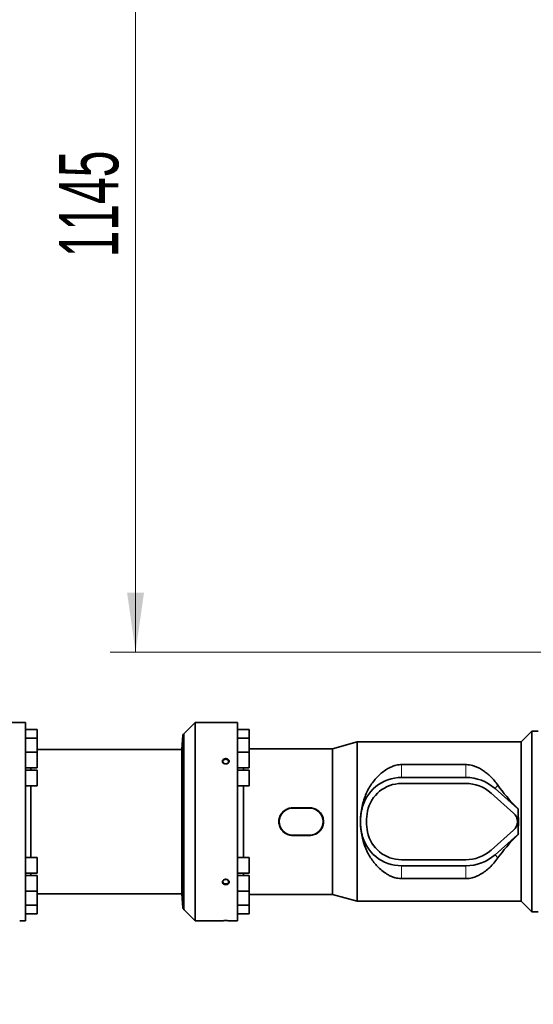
# Model space of a CAD drawing. Header units: millimetres. Extents: x 0 to 11920, y 0 to 8400.
# Tile 44 of 58: x 7857 to 8463, y 5092 to 6253. Entities that reach past the tile are written whole.
import ezdxf

# ---------------------------------------------------------------- set-up
doc = ezdxf.new("R2010")
doc.units = ezdxf.units.MM
doc.header["$LTSCALE"] = 20
doc.styles.add('SLDTEXTSTYLE0', font='TXT', dxfattribs={"width": 0.605})
doc.dimstyles.new('SLDDIMSTYLE0', dxfattribs={"dimtxt": 70, "dimasz": 70, "dimexe": 0, "dimexo": 0.0625, "dimgap": 17.5, "dimtad": 1, "dimdec": 1, "dimrnd": 1e-09, "dimzin": 12, "dimdsep": 46, "dimtxsty": 'SLDTEXTSTYLE0', "dimsah": 1, "dimcen": 0.09, "dimadec": 0, "dimazin": 3, "dimtfac": 1, "dimtofl": 0, "dimtmove": 0, "dimatfit": 3, "dimfxl": 1, "dimfrac": 2, "dimtolj": 1, "dimtzin": 12, "dimarcsym": 0})

# ---------------------------------------------------------------- blocks, each defined once
blk = doc.blocks.new('_D_1')
at = {"color": 7, "linetype": 'Continuous', "lineweight": 0}
for p, q in [((8749, 6652.4), (7964.1, 6652.4)), ((7994.1, 5507.4), (7994.1, 6652.4)), ((8749, 5507.4), (7964.1, 5507.4))]:
    blk.add_line(p, q, dxfattribs=at)
at = {"color": 7, "linetype": 'Continuous', "lineweight": 18}
for points in [[(7994.1, 6652.4), (7984.1, 6582.4), (8004.1, 6582.4)], [(7994.1, 5507.4), (8004.1, 5577.4), (7984.1, 5577.4)]]:
    blk.add_solid(points, dxfattribs=at)
at = {"color": 7, "linetype": 'Continuous', "lineweight": 18, "insert": (7903.8, 5972.9), "char_height": 70, "attachment_point": 1, "rotation": 90, "style": 'SLDTEXTSTYLE0'}
blk.add_mtext('1145', dxfattribs=at)
blk = doc.blocks.new('_D_2')
at = {"color": 7, "linetype": 'Continuous', "lineweight": 0}
for p, q in [((8753, 5503.4), (8753, 4888.5)), ((7290.5, 5303.4), (7290.5, 4888.5)), ((8753, 4918.5), (7290.5, 4918.5))]:
    blk.add_line(p, q, dxfattribs=at)
at = {"color": 7, "linetype": 'Continuous', "lineweight": 18}
for points in [[(7290.5, 4918.5), (7360.5, 4908.5), (7360.5, 4928.5)], [(8753, 4918.5), (8683, 4928.5), (8683, 4908.5)]]:
    blk.add_solid(points, dxfattribs=at)
at = {"color": 7, "linetype": 'Continuous', "lineweight": 18, "insert": (7874.7, 5008.7), "char_height": 70, "attachment_point": 1, "style": 'SLDTEXTSTYLE0'}
blk.add_mtext('1462,5', dxfattribs=at)
blk = doc.blocks.new('_D_6')
at = {"color": 7, "linetype": 'Continuous', "lineweight": 0}
for p, q in [((7071.5, 5203.4), (7071.5, 4732.7)), ((9040, 5147.8), (9040, 4732.7)), ((9040, 4762.7), (7071.5, 4762.7))]:
    blk.add_line(p, q, dxfattribs=at)
at = {"color": 7, "linetype": 'Continuous', "lineweight": 18}
for points in [[(7071.5, 4762.7), (7141.5, 4752.7), (7141.5, 4772.7)], [(9040, 4762.7), (8970, 4772.7), (8970, 4752.7)]]:
    blk.add_solid(points, dxfattribs=at)
at = {"color": 7, "linetype": 'Continuous', "lineweight": 18, "insert": (7908.7, 4852.9), "char_height": 70, "attachment_point": 1, "style": 'SLDTEXTSTYLE0'}
blk.add_mtext('1968,5', dxfattribs=at)
blk = doc.blocks.new('_D_7')
at = {"color": 7, "linetype": 'Continuous', "lineweight": 0}
for p, q in [((9106.2, 5404.5), (9106.2, 4552.9)), ((7071.5, 5203.4), (7071.5, 4552.9)), ((9106.2, 4582.9), (7071.5, 4582.9))]:
    blk.add_line(p, q, dxfattribs=at)
at = {"color": 7, "linetype": 'Continuous', "lineweight": 18}
for centre, start, end in [((8049.2, 4636.6), 153.4349, 206.5651), ((8128.4, 4636.6), 333.4349, 26.5651)]:
    blk.add_arc(centre, 120.1, start, end, dxfattribs=at)
for points in [[(7071.5, 4582.9), (7141.5, 4572.9), (7141.5, 4592.9)], [(9106.2, 4582.9), (9036.2, 4592.9), (9036.2, 4572.9)]]:
    blk.add_solid(points, dxfattribs=at)
at = {"color": 7, "linetype": 'Continuous', "lineweight": 18, "insert": (7941.8, 4673.1), "char_height": 70, "attachment_point": 1, "style": 'SLDTEXTSTYLE0'}
blk.add_mtext('2082,5', dxfattribs=at)

msp = doc.modelspace()

# ---------------------------------------------------------------- linework, layer by layer
at = {"color": 7, "linetype": 'Continuous', "lineweight": 35}
for p, q in [((7864.47, 5424.36), (7838.47, 5424.36)), ((7864.47, 5424.36), (7864.47, 5190.36)), ((8064.33, 5424.36), (8051.4, 5411.44)), ((8114.47, 5424.36), (8064.33, 5424.36)), ((8064.33, 5307.36), (8064.33, 5424.36)), ((8114.47, 5307.36), (8114.47, 5424.36)), ((7877.97, 5416.11), (7864.47, 5416.11)), ((7877.97, 5416.11), (7877.97, 5405.82)), ((8127.97, 5416.11), (8114.47, 5416.11)), ((8127.97, 5416.11), (8127.97, 5405.82)), ((8461.47, 5413.86), (8448.97, 5401.36)), ((8468.97, 5413.86), (8461.47, 5413.86)), ((8461.47, 5200.86), (8461.47, 5413.86)), ((7877.97, 5405.82), (7864.47, 5405.82)), ((7877.97, 5405.82), (7877.97, 5389.45)), ((8049.7, 5409.17), (8048.82, 5392.36)), ((8049.7, 5409.17), (8049.7, 5205.56)), ((8127.97, 5405.82), (8114.47, 5405.82)), ((8127.97, 5405.82), (8127.97, 5389.45)), ((8255.32, 5401.36), (8226.47, 5393.36)), ((8448.97, 5401.36), (8255.32, 5401.36)), ((8255.32, 5401.36), (8255.32, 5213.36)), ((8448.97, 5401.36), (8448.97, 5213.36)), ((7877.97, 5389.45), (7864.47, 5389.45)), ((8048.82, 5392.36), (7877.97, 5392.36)), ((7877.97, 5389.45), (7877.97, 5370.95)), ((8048.82, 5392.36), (8048.82, 5222.36)), ((8127.97, 5389.45), (8114.47, 5389.45)), ((8226.47, 5393.36), (8127.97, 5393.36)), ((8127.97, 5389.45), (8127.97, 5370.95)), ((8226.47, 5393.36), (8226.47, 5221.36)), ((7864.47, 5370.95), (7877.97, 5370.95)), ((7877.97, 5368.11), (7864.47, 5368.11)), ((7870.71, 5368.11), (7870.71, 5370.95)), ((7877.97, 5368.11), (7877.97, 5349.61)), ((8114.47, 5370.95), (8127.97, 5370.95)), ((8127.97, 5368.11), (8114.47, 5368.11)), ((8121.46, 5370.95), (8121.46, 5368.11)), ((8127.97, 5368.11), (8127.97, 5349.61)), ((8383.47, 5374.6), (8307.88, 5374.6)), ((8383.47, 5359.46), (8307.88, 5359.46)), ((7864.47, 5349.61), (7877.97, 5349.61)), ((7870.71, 5265.11), (7870.71, 5349.61)), ((8114.47, 5349.61), (8127.97, 5349.61)), ((8121.46, 5349.61), (8121.46, 5307.36)), ((8383.47, 5352.36), (8307.88, 5352.36)), ((8444.63, 5322.78), (8418.02, 5346.36)), ((8439.93, 5317.47), (8413.32, 5341.05)), ((8199.47, 5323.65), (8179.47, 5323.65)), ((8199.47, 5323.36), (8179.47, 5323.36)), ((8260.76, 5321.04), (8260.75, 5320.98)), ((8445.56, 5322.03), (8444.74, 5322.91)), ((8445.56, 5322.03), (8445.47, 5322)), ((8445.47, 5321.04), (8445.47, 5322)), ((8445.47, 5293.69), (8445.47, 5321.04)), ((8064.33, 5190.36), (8064.33, 5307.36)), ((8114.47, 5190.36), (8114.47, 5307.36)), ((8121.46, 5307.36), (8121.46, 5265.11)), ((8413.32, 5273.68), (8439.93, 5297.26)), ((8179.47, 5291.36), (8199.47, 5291.36)), ((8179.47, 5291.08), (8199.47, 5291.08)), ((8260.75, 5293.74), (8260.76, 5293.69)), ((8418.02, 5268.37), (8444.63, 5291.95)), ((8444.74, 5291.82), (8445.56, 5292.7)), ((8445.47, 5292.73), (8445.47, 5293.69)), ((8445.56, 5292.7), (8445.47, 5292.73)), ((7877.97, 5265.11), (7864.47, 5265.11)), ((7877.97, 5246.61), (7877.97, 5265.11)), ((8127.97, 5265.11), (8114.47, 5265.11)), ((8127.97, 5246.61), (8127.97, 5265.11)), ((8307.88, 5262.36), (8383.47, 5262.36)), ((8307.88, 5255.26), (8383.47, 5255.26)), ((7864.47, 5246.61), (7877.97, 5246.61)), ((7877.97, 5243.78), (7864.47, 5243.78)), ((7870.71, 5243.78), (7870.71, 5246.61)), ((7877.97, 5225.28), (7877.97, 5243.78)), ((8114.47, 5246.61), (8127.97, 5246.61)), ((8127.97, 5243.78), (8114.47, 5243.78)), ((8121.46, 5246.61), (8121.46, 5243.78)), ((8127.97, 5225.28), (8127.97, 5243.78)), ((8307.88, 5240.13), (8383.47, 5240.13)), ((7864.47, 5225.28), (7877.97, 5225.28)), ((7877.97, 5208.91), (7877.97, 5225.28)), ((7877.97, 5222.36), (8048.82, 5222.36)), ((8048.82, 5222.36), (8049.7, 5205.56)), ((8114.47, 5225.28), (8127.97, 5225.28)), ((8127.97, 5208.91), (8127.97, 5225.28)), ((8127.97, 5221.36), (8226.47, 5221.36)), ((8226.47, 5221.36), (8255.32, 5213.36)), ((7864.47, 5208.91), (7877.97, 5208.91)), ((7877.97, 5198.62), (7877.97, 5208.91)), ((8051.4, 5203.29), (8064.33, 5190.36)), ((8114.47, 5208.91), (8127.97, 5208.91)), ((8127.97, 5198.62), (8127.97, 5208.91)), ((8255.32, 5213.36), (8448.97, 5213.36)), ((8448.97, 5213.36), (8461.47, 5200.86)), ((7864.47, 5198.62), (7877.97, 5198.62)), ((8114.47, 5198.62), (8127.97, 5198.62)), ((8461.47, 5200.86), (8468.97, 5200.86)), ((7857.47, 5190.36), (7864.47, 5190.36)), ((8064.33, 5190.36), (8093.47, 5190.36)), ((8107.47, 5190.36), (8114.47, 5190.36))]:
    msp.add_line(p, q, dxfattribs=at)
at = {"color": 8, "linetype": 'Continuous', "lineweight": 18}
for p, q in [((8051.4, 5203.29), (8051.4, 5411.44)), ((8307.88, 5374.6), (8307.88, 5359.46)), ((8383.47, 5374.6), (8383.47, 5359.46)), ((8421.46, 5350.24), (8418.02, 5346.36)), ((8179.47, 5323.65), (8179.47, 5323.36)), ((8199.47, 5323.65), (8199.47, 5323.36)), ((8260.75, 5320.98), (8260.75, 5320.98)), ((8444.74, 5322.91), (8444.63, 5322.78)), ((8179.47, 5291.08), (8179.47, 5291.36)), ((8199.47, 5291.08), (8199.47, 5291.36)), ((8260.75, 5293.74), (8260.75, 5293.74)), ((8444.74, 5291.82), (8444.63, 5291.95)), ((8421.46, 5264.49), (8418.02, 5268.37)), ((8307.88, 5240.13), (8307.88, 5255.26)), ((8383.47, 5240.13), (8383.47, 5255.26))]:
    msp.add_line(p, q, dxfattribs=at)
at = {"color": 7, "linetype": 'Continuous', "lineweight": 35, "flags": 128}
for points in [[(8100.47, 5380.91), (8099.37, 5380.76), (8098.39, 5380.34), (8097.63, 5379.68), (8097.18, 5378.87), (8097.09, 5377.99), (8097.36, 5377.13), (8097.97, 5376.38), (8098.86, 5375.84), (8099.91, 5375.55), (8101.03, 5375.55), (8102.09, 5375.84), (8102.98, 5376.38), (8103.59, 5377.13), (8103.86, 5377.99), (8103.77, 5378.87), (8103.32, 5379.68), (8102.56, 5380.34), (8101.58, 5380.76), (8100.47, 5380.91)], [(8100.47, 5239.22), (8099.37, 5239.07), (8098.39, 5238.65), (8097.63, 5238), (8097.18, 5237.18), (8097.09, 5236.3), (8097.36, 5235.44), (8097.97, 5234.69), (8098.86, 5234.15), (8099.91, 5233.86), (8101.03, 5233.86), (8102.09, 5234.15), (8102.98, 5234.69), (8103.59, 5235.44), (8103.86, 5236.3), (8103.77, 5237.18), (8103.32, 5238), (8102.56, 5238.65), (8101.58, 5239.07), (8100.47, 5239.22)]]:
    msp.add_lwpolyline(points, dxfattribs=at)
at = {"color": 7, "linetype": 'Continuous', "lineweight": 35}
for centre, radius, start, end in [((8058.47, 5404.36), 10, 135, 151.28438), ((8307.88, 5311.36), 48.1, 90, 168.39642), ((8383.47, 5307.36), 52.1, 48.45884, 90), ((8307.88, 5311.36), 41, 90, 168.46304), ((8383.47, 5307.36), 45, 48.45884, 90), ((8179.47, 5307.36), 16, 90, 270), ((8199.47, 5307.36), 16, 270, 90), ((8327.47, 5307.36), 68.1, 168.46304, 191.53696), ((8307.88, 5311.36), 48.1, 168.39642, 168.46304), ((8327.47, 5307.36), 61, 168.46304, 191.53696), ((8430.97, 5307.36), 20.6, 45.26059, 48.45884), ((8430.97, 5307.36), 13.5, 311.54116, 48.45884), ((8307.88, 5303.36), 48.1, 191.53696, 191.60358), ((8307.88, 5303.36), 48.1, 191.60358, 270), ((8307.88, 5303.36), 41, 191.53696, 270), ((8430.97, 5307.36), 20.6, 311.54116, 314.73941), ((8383.47, 5307.36), 45, 270, 311.54116), ((8383.47, 5307.36), 52.1, 270, 311.54116), ((8058.47, 5210.36), 10, 208.71562, 225)]:
    msp.add_arc(centre, radius, start, end, dxfattribs=at)
for centre, major_axis, ratio, start_param, end_param in [((8539.77, 5307.36), (129.39, -85.14), 0.307843, 3.8011962, 4.1087212), ((8497.02, 5307.36), (0, 94), 0.5543091, 1.4141195, 1.4248017), ((8440.6, 5307.36), (0, 94), 0.0524078, 4.5663944, 4.8583836), ((8539.77, 5307.36), (129.39, 85.14), 0.307843, 2.1744641, 2.4819891), ((8497.02, 5307.36), (0, 94), 0.5543091, 1.7167909, 1.7274731)]:
    msp.add_ellipse(centre, major_axis=major_axis, ratio=ratio, start_param=start_param, end_param=end_param, dxfattribs=at)
for points, knots in [([(8103.51, 5380.64), (8103.22, 5380.85), (8102.6, 5381.3), (8101.36, 5381.67), (8099.98, 5381.73), (8098.64, 5381.42), (8097.51, 5380.79), (8096.74, 5379.9), (8096.39, 5378.87), (8096.5, 5377.81), (8097.04, 5376.83), (8097.96, 5376.04), (8099.17, 5375.52), (8100.53, 5375.35), (8101.9, 5375.55), (8103.11, 5376.11), (8104.01, 5376.96), (8104.5, 5377.98), (8104.53, 5379.04), (8104.17, 5379.96), (8103.7, 5380.44), (8103.51, 5380.64)], [0, 0, 0, 0, 0.0474033, 0.1013116, 0.1559305, 0.2109079, 0.2657059, 0.3198369, 0.3730722, 0.4255938, 0.4779339, 0.5307011, 0.5842838, 0.6386969, 0.6936171, 0.7485301, 0.802911, 0.8564279, 0.9091283, 0.9614567, 1, 1, 1, 1]), ([(8307.88, 5374.6), (8307.42, 5374.6), (8305.84, 5374.57), (8303.17, 5374.26), (8299.27, 5373.37), (8294.97, 5371.74), (8289.98, 5369.06), (8284.98, 5365.53), (8280.07, 5361.11), (8275.52, 5356.05), (8271.34, 5350.32), (8267.63, 5343.92), (8264.52, 5336.89), (8262.07, 5329.26), (8261.2, 5323.78), (8260.76, 5321.04)], [0, 0, 0, 0, 0.0169036, 0.0576529, 0.0984509, 0.1662313, 0.234193, 0.3237593, 0.4136482, 0.5033581, 0.6003492, 0.6975911, 0.7944886, 0.8972684, 1, 1, 1, 1]), ([(8421.46, 5350.24), (8420.11, 5352.06), (8417.41, 5355.71), (8413.09, 5360.29), (8408.76, 5364.19), (8404.43, 5367.46), (8400.08, 5370.09), (8395.78, 5372.14), (8391.83, 5373.5), (8387.94, 5374.33), (8385.21, 5374.59), (8383.72, 5374.6), (8383.47, 5374.6)], [0, 0, 0, 0, 0.1470138, 0.2940338, 0.4131826, 0.5324797, 0.6514446, 0.7443065, 0.8370184, 0.9112875, 0.9854568, 1, 1, 1, 1]), ([(8179.47, 5323.65), (8178.56, 5323.61), (8176.73, 5323.52), (8174.07, 5322.81), (8171.56, 5321.71), (8169.27, 5320.19), (8167.26, 5318.31), (8165.57, 5316.11), (8164.29, 5313.65), (8163.44, 5311.02), (8163.06, 5308.29), (8163.13, 5305.57), (8163.66, 5302.91), (8164.6, 5300.38), (8165.96, 5298.04), (8167.7, 5295.94), (8169.77, 5294.16), (8172.14, 5292.72), (8174.72, 5291.71), (8177.2, 5291.16), (8178.8, 5291.1), (8179.47, 5291.08)], [0, 0, 0, 0, 0.0533302, 0.1066628, 0.1599707, 0.2132814, 0.2671132, 0.3209428, 0.3749328, 0.4289173, 0.4820214, 0.5351244, 0.5874438, 0.6397673, 0.6924465, 0.7451294, 0.7988194, 0.852508, 0.9065449, 0.9605783, 1, 1, 1, 1]), ([(8199.47, 5291.08), (8200.39, 5291.12), (8202.21, 5291.21), (8204.88, 5291.92), (8207.39, 5293.02), (8209.68, 5294.54), (8211.69, 5296.42), (8213.37, 5298.62), (8214.65, 5301.08), (8215.51, 5303.71), (8215.89, 5306.44), (8215.82, 5309.16), (8215.29, 5311.82), (8214.34, 5314.35), (8212.98, 5316.68), (8211.25, 5318.78), (8209.17, 5320.57), (8206.81, 5322.01), (8204.23, 5323.02), (8201.75, 5323.57), (8200.15, 5323.63), (8199.47, 5323.65)], [0, 0, 0, 0, 0.0533302, 0.1066628, 0.1599707, 0.2132814, 0.2671132, 0.3209428, 0.3749328, 0.4289173, 0.4820214, 0.5351244, 0.5874438, 0.6397673, 0.6924465, 0.7451294, 0.7988194, 0.852508, 0.9065449, 0.9605783, 1, 1, 1, 1]), ([(8260.75, 5320.98), (8260.47, 5319.51), (8259.9, 5316.56), (8259.44, 5312.01), (8259.26, 5307.39), (8259.43, 5302.76), (8259.9, 5298.19), (8260.47, 5295.23), (8260.75, 5293.74)], [0, 0, 0, 0, 0.1647986, 0.3295903, 0.4991903, 0.6687903, 0.8338205, 1, 1, 1, 1]), ([(8260.76, 5293.69), (8261.17, 5291.05), (8261.91, 5286.37), (8263.83, 5279.94), (8266.02, 5274.32), (8268.78, 5268.72), (8272.15, 5263.23), (8276.15, 5257.94), (8280.76, 5252.95), (8286.01, 5248.36), (8291.22, 5244.92), (8295.99, 5242.58), (8299.79, 5241.22), (8303.5, 5240.41), (8306.12, 5240.14), (8307.59, 5240.13), (8307.88, 5240.13)], [0, 0, 0, 0, 0.0987803, 0.1756801, 0.2527882, 0.3297403, 0.418516, 0.5075073, 0.5963107, 0.694237, 0.7920354, 0.847894, 0.9036549, 0.9465379, 0.9893637, 1, 1, 1, 1]), ([(8383.47, 5240.13), (8383.67, 5240.13), (8385.07, 5240.14), (8387.67, 5240.36), (8391.81, 5241.2), (8396.33, 5242.78), (8401.54, 5245.42), (8406.81, 5248.91), (8412.01, 5253.35), (8416.97, 5258.47), (8419.91, 5262.41), (8421.46, 5264.49)], [0, 0, 0, 0, 0.0114906, 0.0832225, 0.1550394, 0.2675196, 0.3803008, 0.5305848, 0.6814139, 0.8319609, 1, 1, 1, 1]), ([(8103.63, 5238.1), (8103.36, 5238.33), (8102.77, 5238.83), (8101.55, 5239.26), (8100.18, 5239.38), (8098.82, 5239.11), (8097.66, 5238.49), (8096.82, 5237.61), (8096.41, 5236.57), (8096.46, 5235.51), (8096.94, 5234.53), (8097.81, 5233.73), (8098.98, 5233.2), (8100.33, 5232.98), (8101.71, 5233.13), (8102.95, 5233.61), (8103.91, 5234.4), (8104.46, 5235.38), (8104.55, 5236.44), (8104.25, 5237.39), (8103.82, 5237.89), (8103.63, 5238.1)], [0, 0, 0, 0, 0.04744479, 0.10122544, 0.15575407, 0.21071178, 0.26556914, 0.31981888, 0.37318245, 0.42578019, 0.47810705, 0.53078099, 0.58423589, 0.6385426, 0.69341882, 0.74836705, 0.80285216, 0.85650107, 0.90929977, 0.96164427, 1, 1, 1, 1]), ([(8107.47, 5190.36), (8107.45, 5190.37), (8107.4, 5190.37), (8106.74, 5190.41), (8105.33, 5190.47), (8103.36, 5190.54), (8101.03, 5190.57), (8098.61, 5190.56), (8096.38, 5190.5), (8094.65, 5190.43), (8093.64, 5190.37), (8093.52, 5190.37), (8093.47, 5190.36)], [0, 0, 0, 0, 0.0522951, 0.15493, 0.2585861, 0.364844, 0.4740165, 0.5852165, 0.6968735, 0.8072302, 0.9148564, 1, 1, 1, 1])]:
    msp.add_open_spline(points, degree=3, knots=knots, dxfattribs=at)

# ---------------------------------------------------------------- dimensions: what is measured, and where the dimension line sits
at = {"color": 7, "linetype": 'Continuous', "lineweight": 18}
dim = msp.add_linear_dim(base=(7994.06, 6652.36), p1=(8752.97, 5507.36), p2=(8752.97, 6652.36), angle=90, dimstyle='SLDDIMSTYLE0', dxfattribs=at)
dim.commit()
dim.dimension.update_dxf_attribs({"geometry": '_D_1', "text_midpoint": (7994.06, 6079.86), "dimtype": 160})
for base, p1, p2, picture, middle in [((7290.47, 4918.48), (8752.97, 5507.36), (7290.47, 5307.36), '_D_2', (8021.72, 4918.48)), ((7071.47, 4762.67), (9039.97, 5151.81), (7071.47, 5207.36), '_D_6', (8055.72, 4762.67))]:
    dim = msp.add_linear_dim(base=base, p1=p1, p2=p2, dimstyle='SLDDIMSTYLE0', dxfattribs=at)
    dim.commit()
    dim.dimension.update_dxf_attribs({"geometry": picture, "text_midpoint": middle, "dimtype": 160})
dim = msp.add_linear_dim(base=(7071.47, 4582.86), p1=(9106.18, 5408.47), p2=(7071.47, 5207.36), text='(2082,5)', dimstyle='SLDDIMSTYLE0', dxfattribs=at)
dim.commit()
dim.dimension.update_dxf_attribs({"geometry": '_D_7', "text_midpoint": (8088.82, 4582.86), "dimtype": 160})

doc.saveas('drawing.dxf')
